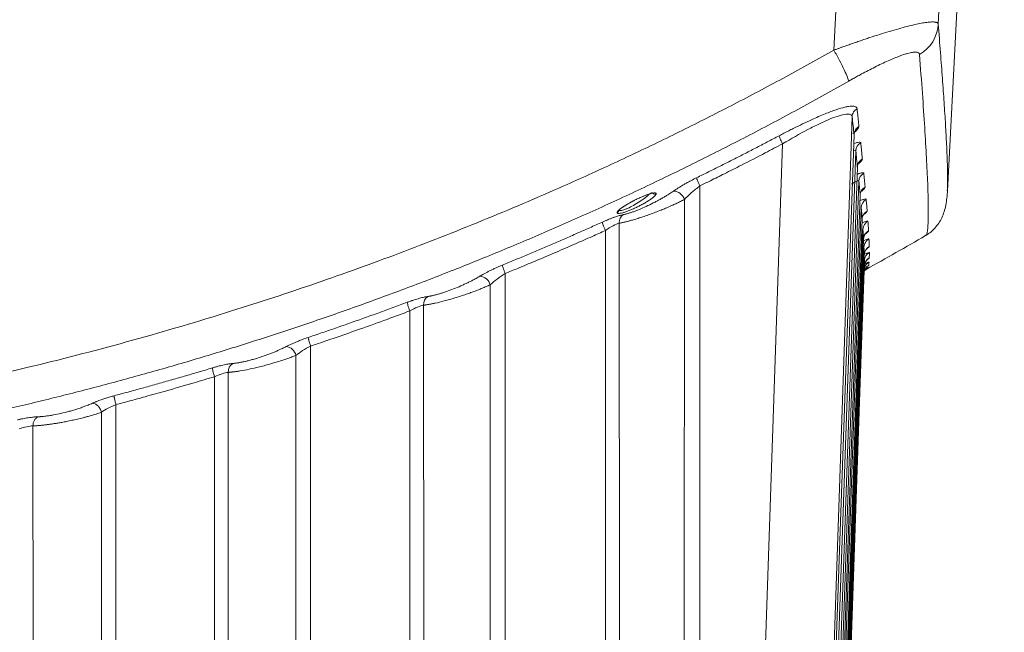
# Model space of a CAD drawing. Header units: millimetres. Extents: x 0 to 594, y 0 to 420.
# Tile 12 of 76: x 138 to 168, y 47 to 66. Entities that reach past the tile are written whole.
import ezdxf

# ---------------------------------------------------------------- set-up
doc = ezdxf.new("R2010")
doc.units = ezdxf.units.MM
doc.styles.add('SLDTEXTSTYLE1', font='TXT', dxfattribs={"width": 0.605})
doc.dimstyles.new('SLDDIMSTYLE0', dxfattribs={"dimtxt": 2.568319, "dimasz": 3.3, "dimexe": 0, "dimexo": 0.0625, "dimgap": 0.64208, "dimtad": 1, "dimdec": 1, "dimlfac": 5, "dimrnd": 1e-09, "dimzin": 12, "dimdsep": 46, "dimtxsty": 'SLDTEXTSTYLE1', "dimsah": 1, "dimcen": 0.09, "dimadec": 0, "dimazin": 3, "dimtfac": 1, "dimtdec": 1, "dimtofl": 0, "dimtmove": 0, "dimatfit": 3, "dimfxl": 1, "dimfrac": 2, "dimtolj": 1, "dimtzin": 12, "dimarcsym": 0})
doc.dimstyles.new('SLDDIMSTYLE1', dxfattribs={"dimtxt": 2.568319, "dimasz": 3.3, "dimexe": 0, "dimexo": 0.0625, "dimgap": 0.64208, "dimtad": 1, "dimdec": 0, "dimlfac": 5, "dimrnd": 1e-09, "dimzin": 12, "dimdsep": 46, "dimtxsty": 'SLDTEXTSTYLE1', "dimsah": 1, "dimcen": 0.09, "dimadec": 0, "dimazin": 3, "dimtfac": 1, "dimtdec": 1, "dimtofl": 0, "dimtmove": 0, "dimatfit": 3, "dimfxl": 1, "dimfrac": 2, "dimtolj": 1, "dimtzin": 12, "dimarcsym": 0})

# ---------------------------------------------------------------- blocks, each defined once
blk = doc.blocks.new('_D_17')
at = {"color": 7, "linetype": 'Continuous', "lineweight": 0}
for p, q in [((166.907, 194.602), (47.47, 194.602)), ((48.47, 194.602), (48.47, 29.21)), ((43.938, 116.071), (43.938, 116.658)), ((43.938, 116.658), (47.882, 116.658)), ((47.882, 116.658), (47.882, 116.071)), ((43.938, 107.741), (43.938, 107.153)), ((47.882, 107.153), (47.882, 107.741)), ((43.938, 107.153), (47.882, 107.153)), ((104.307, 29.21), (47.47, 29.21))]:
    blk.add_line(p, q, dxfattribs=at)
for points in [[(48.47, 194.602), (47.97, 191.302), (48.97, 191.302)], [(48.47, 29.21), (48.97, 32.51), (47.97, 32.51)]]:
    blk.add_solid(points, dxfattribs=at)
at = {"color": 7, "linetype": 'Continuous', "lineweight": 0, "char_height": 2.6458, "attachment_point": 1, "rotation": 90, "style": 'SLDTEXTSTYLE1'}
for s, insert in [('33,5', (44.471, 108.476)), ('850', (39.939, 108.966))]:
    blk.add_mtext(s, dxfattribs=dict(at, insert=insert))
blk = doc.blocks.new('_D_18')
at = {"color": 7, "linetype": 'Continuous', "lineweight": 0}
for p, q in [((270.952, 84.858), (270.952, 18.21)), ((58.606, 81.955), (58.606, 18.21)), ((160.614, 23.742), (160.026, 23.742)), ((160.026, 23.742), (160.026, 19.798)), ((168.944, 23.742), (169.532, 23.742)), ((169.532, 23.742), (169.532, 19.798)), ((160.026, 19.798), (160.614, 19.798)), ((169.532, 19.798), (168.944, 19.798)), ((58.606, 19.21), (270.952, 19.21))]:
    blk.add_line(p, q, dxfattribs=at)
for points in [[(58.606, 19.21), (61.906, 18.71), (61.906, 19.71)], [(270.952, 19.21), (267.652, 19.71), (267.652, 18.71)]]:
    blk.add_solid(points, dxfattribs=at)
at = {"color": 7, "linetype": 'Continuous', "lineweight": 0, "char_height": 2.6458, "attachment_point": 1, "style": 'SLDTEXTSTYLE1'}
for s, insert in [('1062', (160.859, 27.74)), ('41,8', (161.349, 23.208))]:
    blk.add_mtext(s, dxfattribs=dict(at, insert=insert))

msp = doc.modelspace()

# ---------------------------------------------------------------- linework, layer by layer
at = {"color": 7, "linetype": 'Continuous', "lineweight": 15}
for p, q in [((163.206, 65.295), (164.274, 86.01)), ((166.413, 66.098), (167.431, 86.01)), ((166.695, 60.963), (167.858, 83.165)), ((163.767, 63.247), (162.754, 33.531)), ((162.807, 33.531), (163.826, 62.7)), ((161.63, 62.415), (160.64, 33.531)), ((163.879, 62.199), (162.877, 33.531)), ((162.946, 33.531), (163.93, 61.7)), ((163.973, 61.262), (163.004, 33.531)), ((159.087, 61.118), (159.081, 33.531)), ((163.059, 33.531), (164.013, 60.832)), ((158.61, 60.702), (158.606, 33.536)), ((164.046, 60.456), (163.105, 33.531)), ((156.613, 33.539), (156.61, 59.973)), ((163.148, 33.531), (164.075, 60.094)), ((156.187, 33.531), (156.183, 59.749)), ((164.098, 59.781), (163.182, 33.531)), ((163.211, 33.531), (164.117, 59.485)), ((164.13, 59.235), (163.233, 33.531)), ((163.249, 33.531), (164.139, 59.005)), ((164.142, 58.816), (163.259, 33.531)), ((164.137, 58.815), (164.142, 58.816)), ((164.138, 58.816), (164.148, 58.867)), ((164.145, 58.706), (164.151, 58.724)), ((153.106, 58.423), (153.102, 33.531)), ((163.262, 33.531), (164.139, 58.651)), ((164.125, 58.457), (164.148, 58.506)), ((164.136, 58.559), (164.143, 58.593)), ((164.141, 58.695), (164.141, 58.697)), ((152.641, 58.077), (152.638, 33.536)), ((150.176, 33.531), (150.173, 57.274)), ((150.599, 33.538), (150.597, 57.451)), ((147.123, 56.193), (147.121, 33.531)), ((146.669, 55.907), (146.668, 33.536)), ((144.592, 33.538), (144.591, 55.384)), ((144.172, 33.531), (144.17, 55.251)), ((141.141, 54.391), (141.139, 33.531)), ((140.696, 54.158), (140.695, 33.536)), ((138.592, 33.537), (138.591, 53.74))]:
    msp.add_line(p, q, dxfattribs=at)
at = {"color": 8, "linetype": 'Continuous', "lineweight": 15}
for p, q in [((164.266, 58.77), (164.286, 58.775)), ((164.249, 58.606), (164.256, 58.609))]:
    msp.add_line(p, q, dxfattribs=at)
at = {"color": 7, "linetype": 'Continuous', "lineweight": 15}
for centre, radius, start, end in [((165.238, 66.17), 1.177, 300.5913, 356.4543), ((164.175, 62.187), 0.296, 119.2574, 177.6059), ((164.27, 61.25), 0.297, 119.2169, 177.7129), ((158.273, 60.608), 0.35, 15.5923, 89.8151), ((164.344, 60.445), 0.298, 119.1805, 177.8029), ((115.707, 146.01), 100, 299.00391, 300.21069), ((164.438, 58.994), 0.299, 119.1027, 177.9555), ((152.306, 57.997), 0.345, 13.3645, 86.8673), ((150.886, 57.475), 0.291, 123.2717, 184.8841), ((146.337, 55.841), 0.339, 11.2039, 84.0667), ((144.884, 55.406), 0.294, 120.7284, 184.2459)]:
    msp.add_arc(centre, radius, start, end, dxfattribs=at)
for points, knots in [([(163.206, 65.295), (163.235, 65.306), (163.293, 65.327), (163.379, 65.358), (163.463, 65.389), (163.547, 65.418), (163.629, 65.448), (163.71, 65.476), (163.789, 65.504), (163.867, 65.531), (163.944, 65.558), (164.019, 65.583), (164.093, 65.608), (164.165, 65.633), (164.236, 65.657), (164.389, 65.707), (164.617, 65.781), (164.917, 65.873), (165.198, 65.955), (165.461, 66.026), (165.695, 66.082), (165.899, 66.124), (166.07, 66.151), (166.181, 66.161), (166.249, 66.162), (166.29, 66.16), (166.325, 66.156), (166.355, 66.15), (166.378, 66.14), (166.396, 66.129), (166.409, 66.115), (166.412, 66.103), (166.413, 66.098)], [0, 0, 0, 0, 0.017754, 0.035292, 0.052616, 0.069725, 0.08662, 0.103301, 0.119769, 0.136024, 0.152067, 0.167898, 0.183518, 0.198927, 0.214126, 0.229116, 0.298446, 0.365148, 0.4368, 0.506357, 0.575835, 0.644408, 0.712225, 0.779439, 0.806633, 0.833913, 0.861291, 0.888777, 0.916381, 0.944112, 0.971982, 1, 1, 1, 1]), ([(68.209, 65.295), (68.338, 65.222), (68.597, 65.076), (68.987, 64.859), (69.377, 64.644), (69.769, 64.431), (70.161, 64.22), (70.555, 64.011), (70.949, 63.803), (71.344, 63.598), (71.74, 63.394), (72.137, 63.192), (72.535, 62.992), (72.933, 62.794), (73.333, 62.598), (73.734, 62.404), (74.135, 62.211), (74.538, 62.021), (74.941, 61.832), (75.345, 61.645), (75.751, 61.46), (76.157, 61.277), (77.266, 60.783), (79.09, 60.007), (81.65, 59.003), (84.238, 58.073), (86.995, 57.17), (89.92, 56.311), (93.134, 55.481), (96.5, 54.737), (99.703, 54.154), (102.608, 53.719), (105.195, 53.401), (108.262, 53.109), (111.816, 52.892), (115.86, 52.815), (119.901, 52.905), (123.875, 53.159), (127.791, 53.571), (131.527, 54.116), (135.13, 54.781), (138.468, 55.526), (141.656, 56.356), (144.558, 57.214), (147.293, 58.113), (149.861, 59.04), (152.402, 60.039), (154.336, 60.863), (155.68, 61.466), (156.448, 61.819), (157.212, 62.178), (157.973, 62.544), (158.73, 62.917), (159.485, 63.296), (160.236, 63.682), (160.983, 64.075), (161.728, 64.475), (162.469, 64.881), (162.96, 65.157), (163.206, 65.295)], [0, 0, 0, 0, 0.0045, 0.008998, 0.013496, 0.017992, 0.022487, 0.026981, 0.031475, 0.035967, 0.040459, 0.044951, 0.049442, 0.053933, 0.058424, 0.062914, 0.067404, 0.071895, 0.076386, 0.080877, 0.085368, 0.08986, 0.094352, 0.12209, 0.149799, 0.177501, 0.205219, 0.237439, 0.269618, 0.305467, 0.341518, 0.367901, 0.394117, 0.420187, 0.460857, 0.501557, 0.542184, 0.582791, 0.621719, 0.660979, 0.696744, 0.732317, 0.764249, 0.796222, 0.823739, 0.851241, 0.878751, 0.90629, 0.914807, 0.923322, 0.931837, 0.940351, 0.948866, 0.957382, 0.965899, 0.974419, 0.982942, 0.991469, 1, 1, 1, 1]), ([(163.206, 65.295), (163.264, 65.191), (163.322, 65.083), (163.431, 64.874), (163.482, 64.774), (163.566, 64.597), (163.599, 64.522), (163.645, 64.406), (163.657, 64.365), (163.66, 64.341)], [0, 0, 0, 0, 0.25, 0.25, 0.5, 0.5, 0.75, 0.75, 1, 1, 1, 1]), ([(163.66, 64.341), (163.679, 64.352), (163.716, 64.373), (163.772, 64.404), (163.827, 64.435), (163.907, 64.479), (164.033, 64.548), (164.21, 64.642), (164.487, 64.785), (164.829, 64.951), (165.129, 65.078), (165.303, 65.142), (165.384, 65.169), (165.477, 65.197), (165.567, 65.219), (165.647, 65.232), (165.708, 65.236), (165.764, 65.232), (165.802, 65.217), (165.82, 65.201), (165.829, 65.187), (165.835, 65.174), (165.836, 65.163), (165.837, 65.157)], [0, 0, 0, 0, 0.017672, 0.035332, 0.052977, 0.070367, 0.110774, 0.173622, 0.240082, 0.380687, 0.51967, 0.575309, 0.602807, 0.630037, 0.709663, 0.748142, 0.785597, 0.845431, 0.901434, 0.934714, 0.95279, 0.976379, 1, 1, 1, 1]), ([(67.755, 64.341), (67.878, 64.271), (68.124, 64.132), (68.494, 63.925), (68.865, 63.72), (69.236, 63.518), (69.607, 63.317), (69.978, 63.118), (70.35, 62.92), (70.722, 62.725), (71.094, 62.532), (71.467, 62.341), (71.84, 62.151), (72.213, 61.964), (72.586, 61.778), (72.959, 61.595), (73.333, 61.413), (73.706, 61.233), (74.08, 61.055), (74.454, 60.879), (74.829, 60.705), (75.203, 60.533), (75.577, 60.362), (75.952, 60.194), (76.327, 60.027), (76.702, 59.863), (77.076, 59.7), (77.451, 59.539), (77.826, 59.379), (78.201, 59.222), (78.577, 59.066), (78.952, 58.913), (79.327, 58.761), (79.702, 58.611), (80.077, 58.462), (80.452, 58.316), (80.828, 58.171), (81.203, 58.028), (81.578, 57.887), (81.953, 57.748), (82.328, 57.61), (82.703, 57.475), (83.078, 57.341), (83.453, 57.208), (83.827, 57.078), (84.202, 56.949), (84.577, 56.822), (84.951, 56.697), (85.325, 56.573), (85.699, 56.452), (86.073, 56.332), (86.447, 56.213), (86.821, 56.097), (87.194, 55.982), (87.568, 55.868), (87.941, 55.757), (88.314, 55.647), (88.686, 55.539), (89.059, 55.432), (89.431, 55.327), (89.803, 55.224), (90.175, 55.123), (90.547, 55.023), (90.918, 54.924), (91.289, 54.828), (91.66, 54.733), (92.031, 54.639), (92.401, 54.548), (92.771, 54.458), (93.14, 54.369), (93.51, 54.282), (93.879, 54.197), (94.247, 54.113), (94.616, 54.031), (94.984, 53.95), (95.352, 53.871), (95.719, 53.793), (96.086, 53.718), (96.452, 53.643), (96.819, 53.57), (97.185, 53.499), (97.55, 53.429), (97.915, 53.361), (98.28, 53.294), (98.644, 53.229), (99.008, 53.165), (99.371, 53.102), (99.734, 53.042), (100.097, 52.982), (100.459, 52.924), (100.821, 52.868), (101.182, 52.813), (101.543, 52.759), (101.903, 52.707), (102.263, 52.657), (102.622, 52.608), (102.981, 52.56), (103.339, 52.513), (103.697, 52.468), (104.054, 52.425), (104.411, 52.383), (104.767, 52.342), (105.123, 52.303), (105.478, 52.264), (105.833, 52.228), (106.187, 52.193), (106.541, 52.159), (106.894, 52.126), (107.247, 52.095), (107.599, 52.065), (107.95, 52.036), (108.301, 52.009), (108.651, 51.983), (109.001, 51.958), (109.35, 51.935), (109.698, 51.913), (110.046, 51.892), (110.393, 51.873), (110.74, 51.854), (111.086, 51.837), (111.431, 51.822), (111.776, 51.807), (112.12, 51.794), (112.464, 51.782), (112.807, 51.771), (113.149, 51.762), (113.491, 51.753), (113.832, 51.746), (114.172, 51.74), (114.511, 51.735), (114.85, 51.732), (115.189, 51.729), (115.526, 51.728), (115.975, 51.728), (116.535, 51.731), (117.208, 51.739), (117.883, 51.752), (118.562, 51.769), (119.243, 51.791), (119.926, 51.819), (120.612, 51.851), (121.3, 51.888), (121.991, 51.93), (122.684, 51.977), (123.379, 52.029), (124.077, 52.086), (124.777, 52.149), (125.479, 52.217), (126.183, 52.29), (126.89, 52.369), (127.598, 52.453), (128.309, 52.543), (129.021, 52.638), (129.736, 52.739), (130.452, 52.846), (131.17, 52.958), (131.89, 53.076), (132.612, 53.2), (133.335, 53.33), (134.06, 53.465), (134.786, 53.607), (135.514, 53.755), (136.244, 53.909), (136.975, 54.069), (137.707, 54.235), (138.44, 54.408), (139.175, 54.587), (139.911, 54.772), (140.648, 54.964), (141.386, 55.162), (142.125, 55.366), (142.865, 55.577), (143.606, 55.795), (144.347, 56.02), (145.089, 56.251), (145.832, 56.489), (146.576, 56.733), (147.32, 56.985), (148.064, 57.243), (148.809, 57.509), (149.554, 57.781), (150.299, 58.06), (151.045, 58.347), (151.79, 58.64), (152.535, 58.941), (153.281, 59.249), (154.026, 59.564), (154.771, 59.887), (155.516, 60.217), (156.26, 60.554), (157.004, 60.899), (157.747, 61.251), (158.489, 61.61), (159.231, 61.977), (159.972, 62.352), (160.712, 62.734), (161.451, 63.124), (162.189, 63.522), (162.926, 63.927), (163.415, 64.203), (163.66, 64.341)], [0, 0, 0, 0, 0.004243, 0.00848, 0.01271, 0.016933, 0.021149, 0.025359, 0.029562, 0.033758, 0.037947, 0.042129, 0.046305, 0.050474, 0.054636, 0.058791, 0.062939, 0.067081, 0.071216, 0.075344, 0.079465, 0.08358, 0.087687, 0.091788, 0.095882, 0.09997, 0.10405, 0.108124, 0.112191, 0.116252, 0.120305, 0.124352, 0.128392, 0.132425, 0.136452, 0.140471, 0.144484, 0.14849, 0.15249, 0.156482, 0.160468, 0.164447, 0.168419, 0.172385, 0.176343, 0.180295, 0.18424, 0.188179, 0.19211, 0.196035, 0.199953, 0.203865, 0.207769, 0.211667, 0.215558, 0.219442, 0.22332, 0.22719, 0.231054, 0.234911, 0.238762, 0.242605, 0.246442, 0.250272, 0.254095, 0.257912, 0.261722, 0.265525, 0.269321, 0.27311, 0.276893, 0.280669, 0.284438, 0.288201, 0.291956, 0.295705, 0.299447, 0.303182, 0.306911, 0.310633, 0.314348, 0.318056, 0.321758, 0.325452, 0.32914, 0.332821, 0.336496, 0.340164, 0.343824, 0.347479, 0.351126, 0.354767, 0.3584, 0.362027, 0.365648, 0.369261, 0.372868, 0.376468, 0.380061, 0.383648, 0.387227, 0.3908, 0.394366, 0.397926, 0.401478, 0.405024, 0.408563, 0.412095, 0.415621, 0.419139, 0.422651, 0.426156, 0.429655, 0.433146, 0.436631, 0.440109, 0.443581, 0.447045, 0.450503, 0.453954, 0.457398, 0.460835, 0.464266, 0.46769, 0.471107, 0.474517, 0.477921, 0.481317, 0.484707, 0.488091, 0.491467, 0.494837, 0.498199, 0.501556, 0.508233, 0.514937, 0.521668, 0.528426, 0.535212, 0.542024, 0.548862, 0.555728, 0.562621, 0.569541, 0.576488, 0.583461, 0.590462, 0.597489, 0.604543, 0.611625, 0.618733, 0.625868, 0.63303, 0.640219, 0.647435, 0.654678, 0.661947, 0.669244, 0.676567, 0.683918, 0.691295, 0.698699, 0.70613, 0.713588, 0.721073, 0.728584, 0.736123, 0.743689, 0.751281, 0.7589, 0.766547, 0.77422, 0.78192, 0.789647, 0.797401, 0.805181, 0.812989, 0.820824, 0.828685, 0.836574, 0.844489, 0.852431, 0.860401, 0.868397, 0.87642, 0.88447, 0.892547, 0.900651, 0.908782, 0.916939, 0.925124, 0.933335, 0.941574, 0.94984, 0.958132, 0.966452, 0.974799, 0.983172, 0.991573, 1, 1, 1, 1]), ([(161.524, 62.663), (161.549, 62.676), (161.598, 62.702), (161.671, 62.74), (161.744, 62.778), (161.816, 62.815), (161.887, 62.851), (162.032, 62.923), (162.246, 63.028), (162.506, 63.149), (162.737, 63.252), (162.997, 63.361), (163.281, 63.467), (163.511, 63.535), (163.657, 63.563), (163.746, 63.573), (163.817, 63.571), (163.862, 63.56), (163.888, 63.545), (163.903, 63.53), (163.913, 63.513), (163.916, 63.499), (163.917, 63.492)], [0, 0, 0, 0, 0.02092, 0.041676, 0.06228, 0.082744, 0.103082, 0.123306, 0.206473, 0.288878, 0.355342, 0.420276, 0.542487, 0.658497, 0.715194, 0.771951, 0.827321, 0.882793, 0.9118, 0.940953, 0.970328, 1, 1, 1, 1]), ([(161.63, 62.415), (161.892, 62.571), (162.154, 62.719), (162.528, 62.916), (162.649, 62.977), (162.88, 63.087), (162.99, 63.137), (163.194, 63.22), (163.287, 63.254), (163.452, 63.304), (163.524, 63.32), (163.64, 63.333), (163.685, 63.329), (163.747, 63.302), (163.764, 63.279), (163.767, 63.247)], [0, 0, 0, 0, 0.25, 0.25, 0.375, 0.375, 0.5, 0.5, 0.625, 0.625, 0.75, 0.75, 0.875, 0.875, 1, 1, 1, 1]), ([(163.767, 63.247), (163.769, 63.301), (163.787, 63.352), (163.825, 63.413), (163.84, 63.43), (163.874, 63.463), (163.895, 63.479), (163.917, 63.491)], [0, 0, 0, 0, 0.5, 0.5, 0.75, 0.75, 1, 1, 1, 1]), ([(163.917, 63.492), (163.922, 63.445), (163.933, 63.352), (163.948, 63.215), (163.962, 63.079), (163.972, 62.99), (163.977, 62.945)], [0, 0, 0, 0, 0.2489022, 0.4985361, 0.748902, 1, 1, 1, 1]), ([(163.826, 62.7), (163.828, 62.747), (163.842, 62.798), (163.896, 62.885), (163.935, 62.921), (163.977, 62.945)], [0, 0, 0, 0, 0.5, 0.5, 1, 1, 1, 1]), ([(158.987, 61.37), (159.107, 61.429), (159.348, 61.548), (159.709, 61.728), (160.07, 61.91), (160.433, 62.095), (160.796, 62.282), (161.16, 62.471), (161.403, 62.599), (161.524, 62.663)], [0, 0, 0, 0, 0.140989, 0.282601, 0.424835, 0.567692, 0.711171, 0.855274, 1, 1, 1, 1]), ([(161.63, 62.415), (161.614, 62.446), (161.599, 62.476), (161.574, 62.53), (161.563, 62.553), (161.546, 62.593), (161.538, 62.612), (161.527, 62.644), (161.524, 62.656), (161.524, 62.663)], [0, 0, 0, 0, 0.25, 0.25, 0.5, 0.5, 0.75, 0.75, 1, 1, 1, 1]), ([(159.087, 61.118), (159.196, 61.172), (159.447, 61.296), (159.873, 61.508), (160.435, 61.793), (161.032, 62.1), (161.453, 62.322), (161.63, 62.415)], [0, 0, 0, 0, 0.127739, 0.294326, 0.499756, 0.789545, 1, 1, 1, 1]), ([(164.03, 62.446), (164.034, 62.403), (164.043, 62.318), (164.056, 62.192), (164.069, 62.068), (164.077, 61.987), (164.081, 61.947)], [0, 0, 0, 0, 0.248983, 0.498644, 0.748983, 1, 1, 1, 1]), ([(163.926, 61.676), (163.926, 61.692), (163.925, 61.725), (163.929, 61.755), (163.93, 61.768), (163.926, 61.767), (163.926, 61.767)], [0, 0, 0, 0, 0.309985, 0.620984, 0.946396, 1, 1, 1, 1]), ([(163.93, 61.7), (163.931, 61.748), (163.946, 61.798), (164, 61.886), (164.039, 61.923), (164.081, 61.947)], [0, 0, 0, 0, 0.5, 0.5, 1, 1, 1, 1]), ([(164.124, 61.51), (164.128, 61.473), (164.135, 61.399), (164.145, 61.291), (164.155, 61.184), (164.162, 61.115), (164.165, 61.08)], [0, 0, 0, 0, 0.249142, 0.498855, 0.749141, 1, 1, 1, 1]), ([(158.274, 60.958), (158.284, 60.965), (158.304, 60.979), (158.336, 61.001), (158.369, 61.022), (158.419, 61.055), (158.489, 61.098), (158.58, 61.152), (158.676, 61.207), (158.765, 61.256), (158.845, 61.299), (158.916, 61.335), (158.963, 61.359), (158.987, 61.37)], [0, 0, 0, 0, 0.052792, 0.105643, 0.15864, 0.21187, 0.340667, 0.469527, 0.599517, 0.729473, 0.820298, 0.910317, 1, 1, 1, 1]), ([(159.087, 61.118), (159.071, 61.151), (159.057, 61.183), (159.031, 61.24), (159.021, 61.265), (159.009, 61.297), (159.005, 61.306), (158.999, 61.323), (158.996, 61.33), (158.99, 61.352), (158.987, 61.363), (158.987, 61.37)], [0, 0, 0, 0, 0.25, 0.25, 0.5, 0.5, 0.625, 0.625, 0.75, 0.75, 1, 1, 1, 1]), ([(163.751, 61.174), (163.816, 61.218), (163.872, 61.251), (163.931, 61.275), (163.946, 61.278), (163.967, 61.277), (163.972, 61.271), (163.973, 61.262)], [0, 0, 0, 0, 0.5, 0.5, 0.75, 0.75, 1, 1, 1, 1]), ([(156.543, 60.296), (156.543, 60.299), (156.543, 60.303), (156.546, 60.311), (156.55, 60.319), (156.558, 60.332), (156.572, 60.35), (156.596, 60.373), (156.625, 60.399), (156.671, 60.435), (156.738, 60.483), (156.833, 60.543), (156.935, 60.602), (157.046, 60.662), (157.163, 60.72), (157.276, 60.772), (157.386, 60.818), (157.481, 60.854), (157.572, 60.883), (157.647, 60.901), (157.695, 60.906), (157.721, 60.903), (157.735, 60.898), (157.743, 60.89), (157.744, 60.882), (157.744, 60.878)], [0, 0, 0, 0, 0.016252, 0.032513, 0.048836, 0.065272, 0.099529, 0.134272, 0.167036, 0.200249, 0.268966, 0.330276, 0.396664, 0.458682, 0.521389, 0.590429, 0.643472, 0.705632, 0.760024, 0.822745, 0.881118, 0.910745, 0.940583, 0.970101, 1, 1, 1, 1]), ([(157.744, 60.878), (157.744, 60.876), (157.743, 60.872), (157.741, 60.865), (157.738, 60.857), (157.731, 60.847), (157.72, 60.832), (157.695, 60.805), (157.649, 60.764), (157.572, 60.706), (157.475, 60.643), (157.365, 60.577), (157.25, 60.515), (157.133, 60.456), (157.02, 60.404), (156.909, 60.358), (156.807, 60.32), (156.714, 60.291), (156.637, 60.274), (156.59, 60.27), (156.565, 60.273), (156.552, 60.278), (156.544, 60.286), (156.543, 60.293), (156.543, 60.296)], [0, 0, 0, 0, 0.014256, 0.028601, 0.043072, 0.057703, 0.086545, 0.115574, 0.178389, 0.24702, 0.317735, 0.387088, 0.456306, 0.518456, 0.583524, 0.642109, 0.70556, 0.764284, 0.827401, 0.887963, 0.916565, 0.945503, 0.972605, 1, 1, 1, 1]), ([(156.728, 60.233), (156.736, 60.235), (156.751, 60.238), (156.775, 60.243), (156.8, 60.249), (156.827, 60.256), (156.854, 60.264), (156.902, 60.278), (156.972, 60.3), (157.069, 60.334), (157.171, 60.374), (157.311, 60.431), (157.492, 60.513), (157.673, 60.603), (157.813, 60.677), (157.915, 60.734), (158.013, 60.791), (158.096, 60.841), (158.165, 60.885), (158.221, 60.922), (158.256, 60.946), (158.274, 60.958)], [0, 0, 0, 0, 0.020579, 0.04113, 0.061689, 0.082292, 0.102975, 0.123772, 0.185475, 0.247984, 0.309882, 0.372771, 0.497797, 0.623229, 0.685941, 0.748889, 0.811836, 0.874525, 0.916379, 0.958149, 1, 1, 1, 1]), ([(156.985, 60.626), (157.016, 60.643), (157.106, 60.692), (157.269, 60.769), (157.425, 60.832), (157.532, 60.871), (157.573, 60.879), (157.575, 60.901), (157.575, 60.907)], [0, 0, 0, 0, 0.139316, 0.394489, 0.664046, 0.803839, 0.947535, 1, 1, 1, 1]), ([(158.61, 60.702), (158.674, 60.769), (158.749, 60.841), (158.911, 60.983), (158.999, 61.053), (159.087, 61.118)], [0, 0, 0, 0, 0.5, 0.5, 1, 1, 1, 1]), ([(164.013, 60.832), (164.015, 60.88), (164.029, 60.931), (164.083, 61.019), (164.123, 61.056), (164.165, 61.08)], [0, 0, 0, 0, 0.5, 0.5, 1, 1, 1, 1]), ([(166.026, 59.593), (166.077, 59.626), (166.196, 59.703), (166.322, 59.83), (166.438, 59.981), (166.529, 60.15), (166.6, 60.334), (166.649, 60.535), (166.682, 60.754), (166.691, 60.907), (166.696, 60.987)], [0, 0, 0, 0, 0.062195, 0.146589, 0.247472, 0.364875, 0.498818, 0.649314, 0.816372, 1, 1, 1, 1]), ([(156.61, 59.973), (156.62, 59.975), (156.64, 59.978), (156.673, 59.984), (156.708, 59.991), (156.745, 59.999), (156.784, 60.008), (156.824, 60.017), (156.867, 60.028), (156.912, 60.04), (156.983, 60.059), (157.085, 60.088), (157.225, 60.132), (157.381, 60.184), (157.548, 60.242), (157.724, 60.308), (157.884, 60.371), (158.045, 60.437), (158.186, 60.498), (158.32, 60.559), (158.418, 60.605), (158.495, 60.643), (158.554, 60.673), (158.592, 60.692), (158.61, 60.702)], [0, 0, 0, 0, 0.0216892, 0.043704, 0.066051, 0.0887265, 0.1117155, 0.1350002, 0.1585766, 0.1824542, 0.2066411, 0.2689458, 0.3358379, 0.4046748, 0.4834748, 0.5588197, 0.6388016, 0.6987704, 0.7792352, 0.8391374, 0.8983191, 0.9324493, 0.9663368, 1, 1, 1, 1]), ([(156.686, 60.442), (156.699, 60.451), (156.725, 60.47), (156.803, 60.522), (156.887, 60.574), (156.962, 60.613), (156.985, 60.626)], [0, 0, 0, 0, 0.197582, 0.394058, 0.812066, 1, 1, 1, 1]), ([(164.198, 60.705), (164.201, 60.674), (164.206, 60.611), (164.214, 60.52), (164.221, 60.43), (164.226, 60.372), (164.228, 60.343)], [0, 0, 0, 0, 0.249257, 0.499009, 0.749256, 1, 1, 1, 1]), ([(156.089, 60.006), (156.103, 60.012), (156.131, 60.024), (156.172, 60.042), (156.213, 60.06), (156.253, 60.076), (156.309, 60.1), (156.382, 60.128), (156.461, 60.157), (156.528, 60.179), (156.584, 60.197), (156.637, 60.212), (156.685, 60.224), (156.714, 60.23), (156.728, 60.233)], [0, 0, 0, 0, 0.057564, 0.114445, 0.170757, 0.226617, 0.282144, 0.411256, 0.539838, 0.634165, 0.726634, 0.817944, 0.90882, 1, 1, 1, 1]), ([(156.543, 60.296), (156.562, 60.305), (156.577, 60.319), (156.597, 60.352), (156.601, 60.37), (156.601, 60.385)], [0, 0, 0, 0, 0.5, 0.5, 1, 1, 1, 1]), ([(156.611, 60.367), (156.611, 60.367), (156.601, 60.369), (156.601, 60.377), (156.601, 60.385)], [0, 0, 0, 0, 0.051399, 1, 1, 1, 1]), ([(156.61, 59.973), (156.608, 60.002), (156.611, 60.031), (156.621, 60.084), (156.629, 60.108), (156.65, 60.151), (156.661, 60.169), (156.691, 60.205), (156.708, 60.22), (156.728, 60.233)], [0, 0, 0, 0, 0.25, 0.25, 0.5, 0.5, 0.75, 0.75, 1, 1, 1, 1]), ([(164.075, 60.094), (164.077, 60.143), (164.092, 60.194), (164.146, 60.283), (164.185, 60.319), (164.228, 60.343)], [0, 0, 0, 0, 0.5, 0.5, 1, 1, 1, 1]), ([(153.019, 58.684), (153.146, 58.737), (153.401, 58.842), (153.783, 59.001), (154.166, 59.163), (154.55, 59.327), (154.934, 59.493), (155.318, 59.662), (155.704, 59.833), (155.961, 59.948), (156.089, 60.006)], [0, 0, 0, 0, 0.123427, 0.247303, 0.371628, 0.496402, 0.621627, 0.747301, 0.873425, 1, 1, 1, 1]), ([(156.183, 59.749), (156.169, 59.781), (156.155, 59.812), (156.132, 59.868), (156.123, 59.893), (156.108, 59.934), (156.101, 59.954), (156.092, 59.986), (156.089, 59.999), (156.089, 60.006)], [0, 0, 0, 0, 0.25, 0.25, 0.5, 0.5, 0.75, 0.75, 1, 1, 1, 1]), ([(156.183, 59.749), (156.263, 59.803), (156.343, 59.852), (156.491, 59.931), (156.558, 59.96), (156.61, 59.973)], [0, 0, 0, 0, 0.5, 0.5, 1, 1, 1, 1]), ([(164.098, 59.781), (164.1, 59.836), (164.118, 59.887), (164.15, 59.938), (164.156, 59.948), (164.171, 59.966), (164.18, 59.975), (164.207, 60.002), (164.228, 60.018), (164.251, 60.031)], [0, 0, 0, 0, 0.5, 0.5, 0.625, 0.625, 0.75, 0.75, 1, 1, 1, 1]), ([(164.251, 60.031), (164.253, 60.005), (164.257, 59.954), (164.262, 59.879), (164.266, 59.806), (164.269, 59.759), (164.271, 59.736)], [0, 0, 0, 0, 0.249362, 0.49915, 0.749362, 1, 1, 1, 1]), ([(153.106, 58.423), (153.234, 58.477), (153.535, 58.601), (154.05, 58.817), (154.641, 59.068), (155.23, 59.324), (155.741, 59.55), (156.047, 59.688), (156.183, 59.749)], [0, 0, 0, 0, 0.124776, 0.291393, 0.499851, 0.699614, 0.86633, 1, 1, 1, 1]), ([(164.117, 59.485), (164.119, 59.534), (164.134, 59.586), (164.188, 59.675), (164.228, 59.712), (164.271, 59.736)], [0, 0, 0, 0, 0.5, 0.5, 1, 1, 1, 1]), ([(164.13, 59.235), (164.132, 59.29), (164.15, 59.341), (164.182, 59.392), (164.189, 59.402), (164.204, 59.42), (164.212, 59.43), (164.239, 59.456), (164.26, 59.472), (164.284, 59.485)], [0, 0, 0, 0, 0.5, 0.5, 0.625, 0.625, 0.75, 0.75, 1, 1, 1, 1]), ([(164.284, 59.485), (164.285, 59.465), (164.286, 59.424), (164.289, 59.366), (164.291, 59.309), (164.292, 59.273), (164.292, 59.255)], [0, 0, 0, 0, 0.249483, 0.49931, 0.749482, 1, 1, 1, 1]), ([(164.107, 58.995), (164.141, 59.011), (164.193, 59.035), (164.221, 59.046), (164.23, 59.049)], [0, 0, 0, 0, 0.660852, 1, 1, 1, 1]), ([(164.142, 58.816), (164.143, 58.871), (164.161, 58.923), (164.193, 58.974), (164.2, 58.983), (164.215, 59.002), (164.223, 59.011), (164.251, 59.037), (164.272, 59.053), (164.295, 59.067)], [0, 0, 0, 0, 0.5, 0.5, 0.625, 0.625, 0.75, 0.75, 1, 1, 1, 1]), ([(164.295, 59.067), (164.295, 59.052), (164.295, 59.022), (164.295, 58.98), (164.294, 58.94), (164.294, 58.915), (164.293, 58.902)], [0, 0, 0, 0, 0.249597, 0.499463, 0.749597, 1, 1, 1, 1]), ([(164.139, 58.651), (164.141, 58.7), (164.156, 58.752), (164.211, 58.841), (164.25, 58.878), (164.293, 58.902)], [0, 0, 0, 0, 0.5, 0.5, 1, 1, 1, 1]), ([(164.139, 58.648), (164.141, 58.67), (164.145, 58.712), (164.166, 58.767), (164.191, 58.809), (164.211, 58.834), (164.223, 58.847), (164.229, 58.852), (164.226, 58.851), (164.226, 58.85)], [0, 0, 0, 0, 0.190476, 0.361669, 0.510182, 0.652985, 0.807035, 0.973487, 1, 1, 1, 1]), ([(164.145, 58.714), (164.161, 58.722), (164.214, 58.749), (164.257, 58.769), (164.265, 58.77), (164.266, 58.77)], [0, 0, 0, 0, 0.2862584, 0.9234206, 1, 1, 1, 1]), ([(164.286, 58.775), (164.285, 58.765), (164.283, 58.746), (164.28, 58.72), (164.277, 58.696), (164.275, 58.682), (164.273, 58.675)], [0, 0, 0, 0, 0.249738, 0.499651, 0.749738, 1, 1, 1, 1]), ([(152.324, 58.342), (152.333, 58.347), (152.35, 58.357), (152.377, 58.373), (152.405, 58.389), (152.45, 58.414), (152.514, 58.449), (152.602, 58.494), (152.694, 58.54), (152.783, 58.582), (152.867, 58.619), (152.943, 58.653), (152.994, 58.674), (153.019, 58.684)], [0, 0, 0, 0, 0.046323, 0.092684, 0.139142, 0.185755, 0.31182, 0.437766, 0.569323, 0.700391, 0.801015, 0.900672, 1, 1, 1, 1]), ([(152.641, 58.077), (152.703, 58.134), (152.776, 58.194), (152.934, 58.313), (153.02, 58.371), (153.106, 58.423)], [0, 0, 0, 0, 0.5, 0.5, 1, 1, 1, 1]), ([(153.106, 58.423), (153.092, 58.457), (153.079, 58.49), (153.057, 58.549), (153.048, 58.575), (153.034, 58.619), (153.029, 58.635), (153.021, 58.665), (153.019, 58.677), (153.019, 58.684)], [0, 0, 0, 0, 0.25, 0.25, 0.5, 0.5, 0.75, 0.75, 1, 1, 1, 1]), ([(164.133, 58.5), (164.138, 58.515), (164.146, 58.539), (164.162, 58.567), (164.178, 58.592), (164.188, 58.604), (164.195, 58.612)], [0, 0, 0, 0, 0.3156452, 0.4945167, 0.6631584, 1, 1, 1, 1]), ([(164.159, 58.561), (164.161, 58.562), (164.204, 58.585), (164.236, 58.601), (164.245, 58.605), (164.249, 58.606)], [0, 0, 0, 0, 0.035392, 0.612992, 1, 1, 1, 1]), ([(164.233, 58.573), (164.231, 58.571), (164.228, 58.57), (164.201, 58.555), (164.196, 58.552)], [0, 0, 0, 0, 0.82617, 1, 1, 1, 1]), ([(164.256, 58.609), (164.254, 58.605), (164.251, 58.596), (164.245, 58.586), (164.239, 58.578), (164.235, 58.574), (164.233, 58.573)], [0, 0, 0, 0, 0.249893, 0.499858, 0.749893, 1, 1, 1, 1]), ([(150.727, 57.718), (150.735, 57.72), (150.751, 57.722), (150.777, 57.726), (150.803, 57.731), (150.831, 57.736), (150.86, 57.742), (150.909, 57.753), (150.981, 57.771), (151.081, 57.799), (151.186, 57.832), (151.331, 57.88), (151.518, 57.95), (151.704, 58.027), (151.848, 58.092), (151.954, 58.142), (152.055, 58.192), (152.141, 58.237), (152.212, 58.276), (152.27, 58.309), (152.306, 58.331), (152.324, 58.342)], [0, 0, 0, 0, 0.020694, 0.041342, 0.061977, 0.082629, 0.103332, 0.124116, 0.186016, 0.248505, 0.310503, 0.373298, 0.498249, 0.623514, 0.686147, 0.749027, 0.811862, 0.874546, 0.916335, 0.958099, 1, 1, 1, 1]), ([(150.597, 57.451), (150.607, 57.452), (150.629, 57.454), (150.664, 57.459), (150.7, 57.465), (150.738, 57.471), (150.778, 57.478), (150.819, 57.486), (150.862, 57.494), (150.907, 57.503), (151.023, 57.528), (151.234, 57.58), (151.561, 57.673), (151.841, 57.764), (152.062, 57.841), (152.206, 57.895), (152.342, 57.948), (152.442, 57.989), (152.523, 58.024), (152.584, 58.051), (152.622, 58.068), (152.641, 58.077)], [0, 0, 0, 0, 0.021918, 0.044056, 0.066422, 0.089012, 0.111812, 0.134806, 0.157992, 0.181377, 0.204969, 0.334901, 0.479848, 0.635566, 0.699244, 0.777349, 0.835975, 0.897524, 0.931806, 0.965958, 1, 1, 1, 1]), ([(147.051, 56.46), (147.195, 56.509), (147.483, 56.606), (147.916, 56.755), (148.35, 56.907), (148.785, 57.061), (149.22, 57.217), (149.657, 57.377), (149.948, 57.485), (150.093, 57.539)], [0, 0, 0, 0, 0.141265, 0.28306, 0.425386, 0.568243, 0.71163, 0.855549, 1, 1, 1, 1]), ([(150.093, 57.539), (150.105, 57.543), (150.128, 57.552), (150.163, 57.564), (150.197, 57.576), (150.232, 57.588), (150.282, 57.605), (150.348, 57.627), (150.43, 57.652), (150.511, 57.674), (150.58, 57.691), (150.638, 57.703), (150.685, 57.712), (150.713, 57.716), (150.727, 57.718)], [0, 0, 0, 0, 0.048727, 0.097192, 0.145466, 0.193622, 0.241732, 0.360719, 0.4785, 0.606591, 0.733978, 0.82298, 0.911454, 1, 1, 1, 1]), ([(150.173, 57.274), (150.161, 57.308), (150.149, 57.34), (150.13, 57.398), (150.122, 57.423), (150.109, 57.466), (150.103, 57.486), (150.095, 57.519), (150.093, 57.532), (150.093, 57.539)], [0, 0, 0, 0, 0.25, 0.25, 0.5, 0.5, 0.75, 0.75, 1, 1, 1, 1]), ([(147.123, 56.193), (147.225, 56.227), (147.497, 56.319), (148.008, 56.494), (148.689, 56.732), (149.434, 57), (149.939, 57.187), (150.173, 57.274)], [0, 0, 0, 0, 0.099648, 0.266306, 0.499975, 0.768762, 1, 1, 1, 1]), ([(150.173, 57.274), (150.252, 57.319), (150.332, 57.358), (150.478, 57.42), (150.545, 57.441), (150.597, 57.451)], [0, 0, 0, 0, 0.5, 0.5, 1, 1, 1, 1]), ([(146.746, 56.347), (146.787, 56.364), (146.885, 56.404), (146.99, 56.439), (147.051, 56.46)], [0, 0, 0, 0, 0.415886, 1, 1, 1, 1]), ([(147.123, 56.193), (147.112, 56.227), (147.101, 56.261), (147.083, 56.322), (147.075, 56.348), (147.066, 56.382), (147.064, 56.391), (147.059, 56.409), (147.057, 56.418), (147.052, 56.441), (147.051, 56.454), (147.051, 56.46)], [0, 0, 0, 0, 0.25, 0.25, 0.5, 0.5, 0.625, 0.625, 0.75, 0.75, 1, 1, 1, 1]), ([(144.734, 55.658), (144.744, 55.659), (144.764, 55.661), (144.796, 55.664), (144.83, 55.668), (144.865, 55.673), (144.901, 55.679), (144.939, 55.686), (144.978, 55.693), (145.039, 55.705), (145.123, 55.723), (145.237, 55.751), (145.361, 55.785), (145.507, 55.829), (145.649, 55.875), (145.783, 55.922), (145.897, 55.965), (146.006, 56.009), (146.108, 56.052), (146.192, 56.089), (146.261, 56.122), (146.318, 56.15), (146.354, 56.169), (146.372, 56.178)], [0, 0, 0, 0, 0.024813, 0.049538, 0.074224, 0.098923, 0.123682, 0.14855, 0.174346, 0.200266, 0.262883, 0.326019, 0.396598, 0.471611, 0.565602, 0.628392, 0.693789, 0.759285, 0.819504, 0.879637, 0.919691, 0.959764, 1, 1, 1, 1]), ([(146.669, 55.907), (146.73, 55.955), (146.801, 56.005), (146.956, 56.103), (147.039, 56.15), (147.123, 56.193)], [0, 0, 0, 0, 0.5, 0.5, 1, 1, 1, 1]), ([(144.591, 55.384), (144.602, 55.385), (144.625, 55.386), (144.66, 55.39), (144.698, 55.394), (144.737, 55.398), (144.777, 55.403), (144.819, 55.409), (144.862, 55.415), (144.907, 55.422), (145.025, 55.441), (145.237, 55.481), (145.565, 55.556), (145.849, 55.632), (146.075, 55.699), (146.223, 55.745), (146.361, 55.792), (146.465, 55.828), (146.548, 55.859), (146.611, 55.883), (146.65, 55.899), (146.669, 55.907)], [0, 0, 0, 0, 0.022011, 0.044153, 0.066437, 0.088857, 0.1114, 0.134054, 0.156817, 0.179695, 0.202692, 0.33322, 0.47473, 0.63076, 0.696857, 0.774244, 0.833489, 0.896118, 0.931226, 0.965846, 1, 1, 1, 1]), ([(141.082, 54.665), (141.226, 54.703), (141.513, 54.78), (141.944, 54.898), (142.375, 55.018), (142.807, 55.141), (143.239, 55.266), (143.672, 55.392), (143.96, 55.479), (144.104, 55.522)], [0, 0, 0, 0, 0.141949, 0.284201, 0.426754, 0.569611, 0.712771, 0.856234, 1, 1, 1, 1]), ([(144.104, 55.522), (144.118, 55.526), (144.147, 55.535), (144.191, 55.547), (144.234, 55.559), (144.288, 55.574), (144.353, 55.591), (144.432, 55.609), (144.511, 55.626), (144.582, 55.639), (144.641, 55.648), (144.69, 55.654), (144.719, 55.657), (144.734, 55.658)], [0, 0, 0, 0, 0.061492, 0.122616, 0.18352, 0.24435, 0.355874, 0.466804, 0.595547, 0.724037, 0.816101, 0.907883, 1, 1, 1, 1]), ([(144.17, 55.251), (144.159, 55.285), (144.15, 55.319), (144.134, 55.378), (144.127, 55.404), (144.116, 55.448), (144.112, 55.468), (144.105, 55.502), (144.104, 55.515), (144.104, 55.522)], [0, 0, 0, 0, 0.25, 0.25, 0.5, 0.5, 0.75, 0.75, 1, 1, 1, 1]), ([(144.17, 55.251), (144.248, 55.287), (144.327, 55.317), (144.473, 55.364), (144.539, 55.379), (144.591, 55.384)], [0, 0, 0, 0, 0.5, 0.5, 1, 1, 1, 1]), ([(141.141, 54.391), (141.273, 54.426), (141.574, 54.507), (142.08, 54.646), (142.749, 54.834), (143.458, 55.038), (143.961, 55.189), (144.17, 55.251)], [0, 0, 0, 0, 0.130167, 0.29683, 0.499991, 0.792039, 1, 1, 1, 1]), ([(140.416, 54.435), (140.426, 54.439), (140.445, 54.448), (140.475, 54.461), (140.505, 54.473), (140.55, 54.491), (140.61, 54.515), (140.694, 54.546), (140.79, 54.578), (140.882, 54.607), (140.959, 54.63), (141.02, 54.648), (141.061, 54.659), (141.082, 54.665)], [0, 0, 0, 0, 0.053164, 0.106201, 0.159197, 0.212238, 0.330163, 0.447671, 0.598514, 0.748477, 0.832649, 0.916362, 1, 1, 1, 1]), ([(141.141, 54.391), (141.132, 54.426), (141.123, 54.461), (141.108, 54.523), (141.102, 54.55), (141.095, 54.584), (141.093, 54.594), (141.089, 54.612), (141.087, 54.621), (141.083, 54.645), (141.082, 54.658), (141.082, 54.665)], [0, 0, 0, 0, 0.25, 0.25, 0.5, 0.5, 0.625, 0.625, 0.75, 0.75, 1, 1, 1, 1]), ([(138.747, 54.019), (138.757, 54.02), (138.777, 54.02), (138.81, 54.022), (138.843, 54.024), (138.889, 54.028), (138.95, 54.034), (139.031, 54.044), (139.121, 54.057), (139.26, 54.081), (139.456, 54.122), (139.666, 54.175), (139.841, 54.225), (139.973, 54.266), (140.079, 54.302), (140.16, 54.331), (140.223, 54.355), (140.287, 54.38), (140.354, 54.407), (140.395, 54.426), (140.416, 54.435)], [0, 0, 0, 0, 0.024146, 0.048246, 0.072343, 0.096478, 0.144635, 0.192938, 0.24917, 0.305576, 0.431178, 0.568818, 0.642222, 0.716043, 0.791034, 0.827657, 0.863622, 0.908325, 0.953712, 1, 1, 1, 1]), ([(140.696, 54.158), (140.685, 54.199), (140.668, 54.239), (140.628, 54.307), (140.605, 54.336), (140.56, 54.381), (140.533, 54.401), (140.476, 54.429), (140.445, 54.437), (140.416, 54.435)], [0, 0, 0, 0, 0.25, 0.25, 0.5, 0.5, 0.75, 0.75, 1, 1, 1, 1]), ([(140.696, 54.158), (140.755, 54.199), (140.824, 54.241), (140.976, 54.32), (141.058, 54.358), (141.141, 54.391)], [0, 0, 0, 0, 0.5, 0.5, 1, 1, 1, 1]), ([(138.119, 53.924), (138.133, 53.927), (138.16, 53.934), (138.201, 53.943), (138.241, 53.951), (138.296, 53.962), (138.366, 53.975), (138.45, 53.989), (138.532, 54.001), (138.602, 54.01), (138.659, 54.015), (138.705, 54.018), (138.733, 54.019), (138.747, 54.019)], [0, 0, 0, 0, 0.0579998, 0.1156816, 0.1731691, 0.2305875, 0.3536426, 0.4759692, 0.607981, 0.7397668, 0.826525, 0.91311, 1, 1, 1, 1]), ([(138.591, 53.74), (138.603, 53.74), (138.627, 53.741), (138.665, 53.743), (138.705, 53.745), (138.746, 53.748), (138.79, 53.752), (138.834, 53.755), (138.881, 53.76), (138.928, 53.765), (138.978, 53.771), (139.028, 53.777), (139.08, 53.784), (139.133, 53.791), (139.187, 53.799), (139.243, 53.808), (139.299, 53.817), (139.356, 53.826), (139.414, 53.836), (139.504, 53.852), (139.628, 53.876), (139.79, 53.91), (139.96, 53.948), (140.086, 53.979), (140.169, 54), (140.211, 54.011), (140.262, 54.025), (140.321, 54.041), (140.386, 54.06), (140.458, 54.081), (140.535, 54.104), (140.616, 54.131), (140.668, 54.149), (140.696, 54.158)], [0, 0, 0, 0, 0.022767, 0.045696, 0.068789, 0.092042, 0.11545, 0.139009, 0.162713, 0.186563, 0.21056, 0.234705, 0.258996, 0.283435, 0.30802, 0.332754, 0.357638, 0.382671, 0.407853, 0.433183, 0.497709, 0.566563, 0.639703, 0.717156, 0.732619, 0.75208, 0.775539, 0.802993, 0.834441, 0.869874, 0.909285, 0.952659, 1, 1, 1, 1]), ([(138.591, 53.74), (138.591, 53.769), (138.594, 53.799), (138.609, 53.858), (138.62, 53.886), (138.648, 53.938), (138.666, 53.96), (138.704, 53.997), (138.726, 54.01), (138.747, 54.019)], [0, 0, 0, 0, 0.25, 0.25, 0.5, 0.5, 0.75, 0.75, 1, 1, 1, 1]), ([(138.171, 53.648), (138.25, 53.676), (138.328, 53.698), (138.472, 53.73), (138.538, 53.739), (138.591, 53.74)], [0, 0, 0, 0, 0.5, 0.5, 1, 1, 1, 1])]:
    msp.add_open_spline(points, degree=3, knots=knots, dxfattribs=at)
at = {"color": 8, "linetype": 'Continuous', "lineweight": 15}
for points, knots in [([(166.413, 66.098), (166.436, 65.801), (166.483, 65.208), (166.543, 64.407), (166.595, 63.666), (166.637, 62.991), (166.671, 62.381), (166.696, 61.753), (166.707, 61.244), (166.694, 61.038), (166.69, 60.963)], [0, 0, 0, 0, 0.1112, 0.221668, 0.335587, 0.452784, 0.57224, 0.696466, 0.890663, 1, 1, 1, 1]), ([(165.837, 65.157), (165.867, 64.753), (165.929, 63.936), (165.999, 62.885), (166.054, 61.956), (166.091, 61.169), (166.109, 60.53), (166.108, 60.041), (166.083, 59.732), (166.053, 59.587), (166.024, 59.6), (166.02, 59.602)], [0, 0, 0, 0, 0.115359, 0.232729, 0.352118, 0.473539, 0.597001, 0.722517, 0.850099, 0.977909, 1, 1, 1, 1]), ([(163.977, 62.945), (163.974, 62.932), (163.97, 62.906), (163.909, 62.837), (163.847, 62.777), (163.796, 62.737), (163.789, 62.732)], [0, 0, 0, 0, 0.285761, 0.600995, 0.948671, 1, 1, 1, 1]), ([(163.816, 62.422), (163.82, 62.423), (163.871, 62.444), (163.942, 62.462), (164.015, 62.471), (164.025, 62.454), (164.03, 62.446)], [0, 0, 0, 0, 0.027866, 0.36322, 0.693313, 1, 1, 1, 1]), ([(163.809, 62.208), (163.812, 62.21), (163.838, 62.222), (163.867, 62.223), (163.875, 62.207), (163.879, 62.199)], [0, 0, 0, 0, 0.060379, 0.52772, 1, 1, 1, 1]), ([(164.081, 61.947), (164.077, 61.933), (164.068, 61.906), (164.017, 61.847), (163.949, 61.795), (163.923, 61.775)], [0, 0, 0, 0, 0.368761, 0.761427, 1, 1, 1, 1]), ([(163.922, 61.478), (163.927, 61.48), (163.979, 61.502), (164.046, 61.52), (164.112, 61.53), (164.12, 61.516), (164.124, 61.51)], [0, 0, 0, 0, 0.036258, 0.38309, 0.707874, 1, 1, 1, 1]), ([(157.536, 60.872), (157.511, 60.847), (157.451, 60.785), (157.291, 60.668), (157.099, 60.547), (156.937, 60.46), (156.821, 60.409), (156.744, 60.38), (156.68, 60.363), (156.633, 60.358), (156.618, 60.364), (156.611, 60.367)], [0, 0, 0, 0, 0.122669, 0.302887, 0.471778, 0.629005, 0.708468, 0.78241, 0.859865, 0.935597, 1, 1, 1, 1]), ([(157.744, 60.878), (157.735, 60.874), (157.723, 60.87), (157.699, 60.868), (157.686, 60.869), (157.66, 60.876), (157.647, 60.883), (157.626, 60.9), (157.617, 60.911), (157.612, 60.922)], [0, 0, 0, 0, 0.25, 0.25, 0.5, 0.5, 0.75, 0.75, 1, 1, 1, 1]), ([(164.165, 61.08), (164.16, 61.067), (164.15, 61.042), (164.106, 60.995), (164.055, 60.957), (164.045, 60.95)], [0, 0, 0, 0, 0.443174, 0.894386, 1, 1, 1, 1]), ([(164.007, 60.667), (164.009, 60.668), (164.057, 60.688), (164.121, 60.708), (164.186, 60.722), (164.194, 60.711), (164.198, 60.705)], [0, 0, 0, 0, 0.017536, 0.367421, 0.697576, 1, 1, 1, 1]), ([(164.228, 60.343), (164.225, 60.335), (164.218, 60.316), (164.167, 60.268), (164.108, 60.224), (164.081, 60.204)], [0, 0, 0, 0, 0.333679, 0.697803, 1, 1, 1, 1]), ([(164.072, 59.986), (164.105, 59.999), (164.175, 60.028), (164.238, 60.043), (164.247, 60.035), (164.251, 60.031)], [0, 0, 0, 0, 0.323022, 0.671135, 1, 1, 1, 1]), ([(164.271, 59.736), (164.267, 59.728), (164.26, 59.712), (164.202, 59.663), (164.139, 59.619), (164.11, 59.598)], [0, 0, 0, 0, 0.330867, 0.687419, 1, 1, 1, 1]), ([(164.116, 59.433), (164.145, 59.446), (164.211, 59.475), (164.271, 59.493), (164.279, 59.488), (164.284, 59.485)], [0, 0, 0, 0, 0.300766, 0.660353, 1, 1, 1, 1]), ([(164.292, 59.255), (164.289, 59.249), (164.283, 59.237), (164.238, 59.204), (164.218, 59.189)], [0, 0, 0, 0, 0.5495489, 1, 1, 1, 1]), ([(164.23, 59.049), (164.245, 59.056), (164.287, 59.073), (164.292, 59.069), (164.295, 59.067)], [0, 0, 0, 0, 0.3670378, 1, 1, 1, 1]), ([(164.143, 58.589), (164.144, 58.594), (164.149, 58.623), (164.176, 58.672), (164.222, 58.733), (164.264, 58.76), (164.286, 58.775)], [0, 0, 0, 0, 0.059975, 0.374627, 0.675513, 1, 1, 1, 1]), ([(164.293, 58.902), (164.29, 58.897), (164.285, 58.889), (164.243, 58.861), (164.227, 58.85)], [0, 0, 0, 0, 0.609307, 1, 1, 1, 1]), ([(164.133, 58.5), (164.142, 58.524), (164.16, 58.572), (164.209, 58.632), (164.252, 58.661), (164.273, 58.675)], [0, 0, 0, 0, 0.328063, 0.669657, 1, 1, 1, 1]), ([(164.148, 58.506), (164.154, 58.516), (164.161, 58.526), (164.176, 58.545), (164.184, 58.554), (164.211, 58.58), (164.232, 58.596), (164.256, 58.609)], [0, 0, 0, 0, 0.25, 0.25, 0.5, 0.5, 1, 1, 1, 1]), ([(164.273, 58.675), (164.271, 58.672), (164.269, 58.668), (164.238, 58.649), (164.233, 58.646)], [0, 0, 0, 0, 0.809288, 1, 1, 1, 1]), ([(146.372, 56.178), (146.458, 56.221), (146.572, 56.278), (146.713, 56.334), (146.746, 56.347)], [0, 0, 0, 0, 0.762322, 1, 1, 1, 1])]:
    msp.add_open_spline(points, degree=3, knots=knots, dxfattribs=at)
at = {"color": 7, "linetype": 'Continuous', "lineweight": 15}
for points in [[(163.767, 63.247), (163.787, 63.059), (163.807, 62.877), (163.826, 62.7)], [(163.879, 62.199), (163.897, 62.027), (163.914, 61.86), (163.93, 61.7)], [(163.973, 61.262), (163.987, 61.113), (164, 60.969), (164.013, 60.832)], [(164.046, 60.456), (164.057, 60.33), (164.066, 60.209), (164.075, 60.094)], [(164.098, 59.781), (164.106, 59.677), (164.112, 59.578), (164.117, 59.485)], [(164.13, 59.235), (164.134, 59.152), (164.137, 59.076), (164.139, 59.005)], [(164.142, 58.816), (164.142, 58.755), (164.141, 58.7), (164.139, 58.651)]]:
    msp.add_open_spline(points, degree=3, dxfattribs=at)
at = {"color": 8, "linetype": 'Continuous', "lineweight": 15}
msp.add_open_spline([(164.172, 58.528), (164.19, 58.546), (164.211, 58.561), (164.233, 58.573)], degree=3, dxfattribs=at)

# ---------------------------------------------------------------- dimensions: what is measured, and where the dimension line sits
at = {"color": 7, "linetype": 'Continuous', "lineweight": 0}
dim = msp.add_linear_dim(base=(48.47, 29.21), p1=(166.907, 194.602), p2=(104.307, 29.21), angle=90, dimstyle='SLDDIMSTYLE0', dxfattribs=at)
dim.commit()
dim.dimension.update_dxf_attribs({"geometry": '_D_17', "text_midpoint": (48.47, 111.906), "dimtype": 160})
dim = msp.add_linear_dim(base=(270.952, 19.21), p1=(58.606, 81.955), p2=(270.952, 84.858), dimstyle='SLDDIMSTYLE1', dxfattribs=at)
dim.commit()
dim.dimension.update_dxf_attribs({"geometry": '_D_18', "text_midpoint": (164.779, 19.21), "dimtype": 160})

doc.saveas('drawing.dxf')
